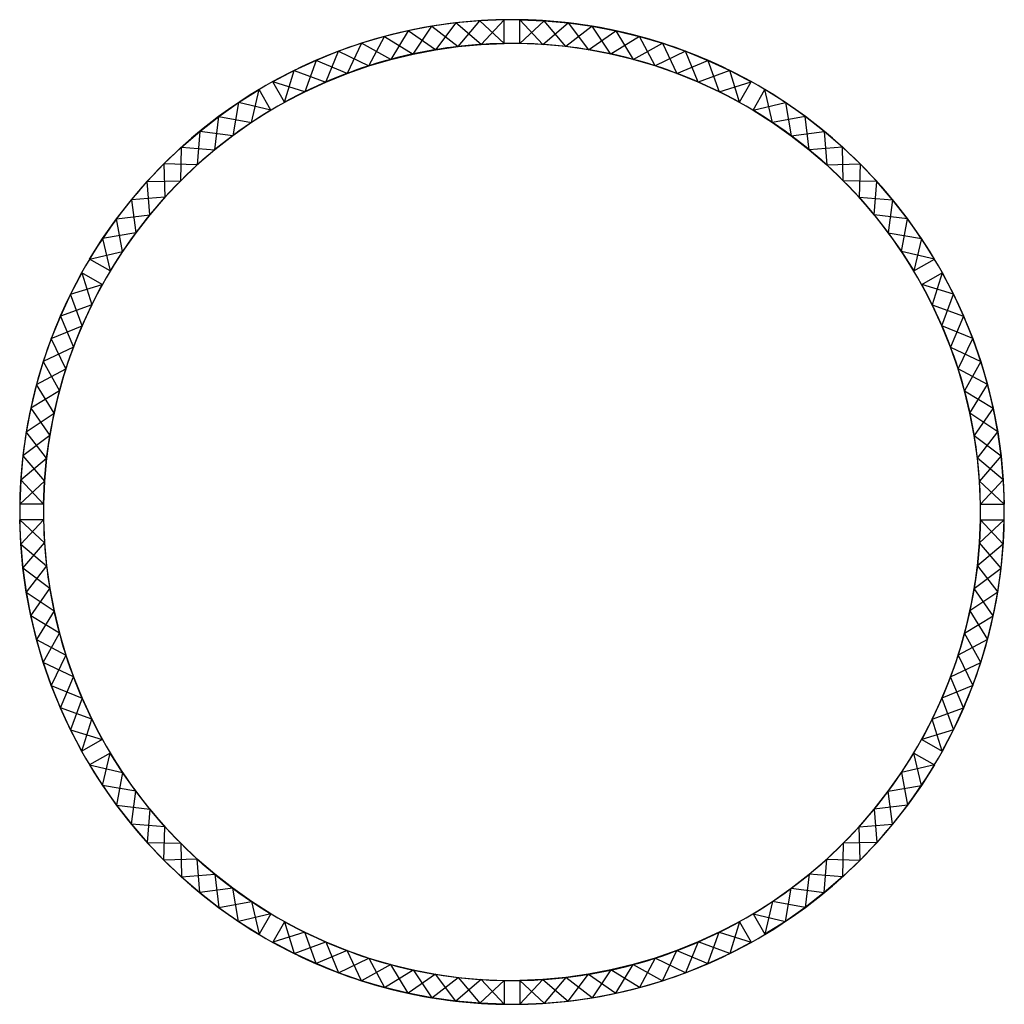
# Model space of a CAD drawing. Header units: millimetres. Extents: x 839 to 10789, y -2145 to 7805.
import ezdxf

# ---------------------------------------------------------------- set-up
doc = ezdxf.new("R2010")
doc.units = ezdxf.units.MM
doc.header["$LTSCALE"] = 15

msp = doc.modelspace()

# ---------------------------------------------------------------- linework, layer by layer
at = {"color": 4}
for p, q in [((5734.3, 7564.3), (5734.3, 7804.3)), ((5734.3, 7564.3, 240), (5734.3, 7804.3, 240)), ((5894.3, 7564.3), (5894.3, 7804.3)), ((5894.3, 7564.3, 240), (5894.3, 7804.3, 240)), ((3516.4, 6970), (3396.4, 7177.9)), ((3516.4, 6970, 240), (3396.4, 7177.9, 240)), ((8112.2, 6970), (8232.2, 7177.9)), ((8112.2, 6970, 240), (8232.2, 7177.9, 240)), ((3377.9, 6890), (3257.8, 7097.9)), ((3377.9, 6890, 240), (3257.8, 7097.9, 240)), ((8250.7, 6890), (8370.8, 7097.9)), ((8250.7, 6890, 240), (8370.8, 7097.9, 240)), ((1754.3, 5266.4), (1546.4, 5386.4)), ((1754.3, 5266.4, 240), (1546.4, 5386.4, 240)), ((9874.3, 5266.4), (10082.2, 5386.4)), ((9874.3, 5266.4, 240), (10082.2, 5386.4, 240)), ((1674.3, 5127.9), (1466.4, 5247.9)), ((1674.3, 5127.9, 240), (1466.4, 5247.9, 240)), ((9954.3, 5127.9), (10162.2, 5247.9)), ((9954.3, 5127.9, 240), (10162.2, 5247.9, 240)), ((1080, 2910), (839.9, 2910)), ((1080, 2910, 240), (839.9, 2910, 240)), ((10548.6, 2910), (10788.7, 2910)), ((10548.6, 2910, 240), (10788.7, 2910, 240)), ((1080, 2750), (839.9, 2750)), ((1080, 2750, 240), (839.9, 2750, 240)), ((10548.6, 2750), (10788.7, 2750)), ((10548.6, 2750, 240), (10788.7, 2750, 240)), ((1674.3, 532.1), (1466.4, 412.1)), ((1674.3, 532.1, 240), (1466.4, 412.1, 240)), ((9954.3, 532.1), (10162.2, 412.1)), ((9954.3, 532.1, 240), (10162.2, 412.1, 240)), ((1754.3, 393.5), (1546.4, 273.5)), ((1754.3, 393.5, 240), (1546.4, 273.5, 240)), ((9874.3, 393.5), (10082.2, 273.5)), ((9874.3, 393.5, 240), (10082.2, 273.5, 240)), ((3377.9, -1230.1), (3257.8, -1437.9)), ((3377.9, -1230.1, 240), (3257.8, -1437.9, 240)), ((8250.7, -1230.1), (8370.8, -1437.9)), ((8250.7, -1230.1, 240), (8370.8, -1437.9, 240)), ((3516.4, -1310.1), (3396.4, -1517.9)), ((3516.4, -1310.1, 240), (3396.4, -1517.9, 240)), ((8112.2, -1310.1), (8232.2, -1517.9)), ((8112.2, -1310.1, 240), (8232.2, -1517.9, 240)), ((5734.3, -1904.3), (5734.3, -2144.4)), ((5734.3, -1904.3, 240), (5734.3, -2144.4, 240)), ((5894.3, -1904.3), (5894.3, -2144.4)), ((5894.3, -1904.3, 240), (5894.3, -2144.4, 240))]:
    msp.add_line(p, q, dxfattribs=at)
for points in [[(5734.3, 7804.3, 240), (5490, 7794.4, 0), (5246.6, 7772.5, 240), (5004.4, 7738.6, 0), (4764.3, 7692.9, 240), (4526.7, 7635.5, 0), (4292.2, 7566.4, 240), (4061.3, 7485.9, 0), (3834.7, 7394.2, 240), (3612.9, 7291.4, 0), (3396.4, 7177.9, 240)], [(5734.3, 7804.3, 0), (5502.6, 7554.7, 0), (5246.6, 7772.5, 0), (5042, 7501.6, 0), (4764.3, 7692.9, 0), (4588.8, 7403.6, 0), (4292.2, 7566.4, 0), (4147.3, 7261.8, 0), (3834.7, 7394.2, 0), (3721.9, 7077.6, 0), (3396.4, 7177.9, 0)], [(3516.4, 6970, 240), (3612.9, 7291.4, 240), (3932.3, 7174.9, 240), (4061.3, 7485.9, 240), (4366.3, 7338.1, 240), (4526.7, 7635.5, 240), (4814.2, 7458.2, 240), (5004.4, 7738.6, 240), (5271.6, 7533.8, 240), (5490, 7794.4, 240), (5734.3, 7564.3, 240)], [(5894.3, 7804.3, 240), (6138.6, 7794.4, 0), (6382, 7772.5, 240), (6624.1, 7738.6, 0), (6864.3, 7692.9, 240), (7101.9, 7635.5, 0), (7336.4, 7566.4, 240), (7567.3, 7485.9, 0), (7793.9, 7394.2, 240), (8015.7, 7291.4, 0), (8232.2, 7177.9, 240)], [(5894.3, 7804.3, 0), (6126, 7554.7, 0), (6382, 7772.5, 0), (6586.6, 7501.6, 0), (6864.3, 7692.9, 0), (7039.8, 7403.6, 0), (7336.4, 7566.4, 0), (7481.3, 7261.8, 0), (7793.9, 7394.2, 0), (7906.7, 7077.6, 0), (8232.2, 7177.9, 0)], [(8112.2, 6970, 240), (8015.7, 7291.4, 240), (7696.2, 7174.9, 240), (7567.3, 7485.9, 240), (7262.3, 7338.1, 240), (7101.9, 7635.5, 240), (6814.4, 7458.2, 240), (6624.1, 7738.6, 240), (6357, 7533.8, 240), (6138.6, 7794.4, 240), (5894.3, 7564.3, 240)], [(3516.4, 6970, 0), (3721.9, 7077.6, 240), (3932.3, 7174.9, 0), (4147.3, 7261.8, 240), (4366.3, 7338.1, 0), (4588.8, 7403.6, 240), (4814.2, 7458.2, 0), (5042, 7501.6, 240), (5271.6, 7533.8, 0), (5502.6, 7554.7, 240), (5734.3, 7564.3, 0)], [(8112.2, 6970, 0), (7906.7, 7077.6, 240), (7696.2, 7174.9, 0), (7481.3, 7261.8, 240), (7262.3, 7338.1, 0), (7039.8, 7403.6, 240), (6814.4, 7458.2, 0), (6586.6, 7501.6, 240), (6357, 7533.8, 0), (6126, 7554.7, 240), (5894.3, 7564.3, 0)], [(1546.4, 5386.4, 240), (1677.1, 5593, 0), (1817.8, 5792.9, 240), (1968.2, 5985.6, 0), (2127.9, 6170.8, 240), (2296.4, 6347.8, 0), (2473.5, 6516.4, 240), (2658.6, 6676.1, 0), (2851.4, 6826.4, 240), (3051.3, 6967.2, 0), (3257.8, 7097.9, 240)], [(1546.4, 5386.4, 0), (1878.4, 5462.3, 0), (1817.8, 5792.9, 0), (2154.7, 5834.6, 0), (2127.9, 6170.8, 0), (2466.1, 6178.1, 0), (2473.5, 6516.4, 0), (2809.7, 6489.5, 0), (2851.4, 6826.4, 0), (3182, 6765.9, 0), (3257.8, 7097.9, 0)], [(10082.2, 5386.4, 240), (9951.5, 5593, 0), (9810.8, 5792.9, 240), (9660.4, 5985.6, 0), (9500.7, 6170.8, 240), (9332.2, 6347.8, 0), (9155.1, 6516.4, 240), (8970, 6676.1, 0), (8777.2, 6826.4, 240), (8577.3, 6967.2, 0), (8370.8, 7097.9, 240)], [(10082.2, 5386.4, 0), (9750.2, 5462.3, 0), (9810.8, 5792.9, 0), (9473.9, 5834.6, 0), (9500.7, 6170.8, 0), (9162.4, 6178.1, 0), (9155.1, 6516.4, 0), (8818.9, 6489.5, 0), (8777.2, 6826.4, 0), (8446.6, 6765.9, 0), (8370.8, 7097.9, 0)], [(3377.9, 6890, 240), (3051.3, 6967.2, 240), (2992.4, 6632.3, 240), (2658.6, 6676.1, 240), (2634.1, 6338, 240), (2296.4, 6347.8, 240), (2306.2, 6010.2, 240), (1968.2, 5985.6, 240), (2012, 5651.8, 240), (1677.1, 5593, 240), (1754.3, 5266.4, 240)], [(8250.7, 6890, 240), (8577.3, 6967.2, 240), (8636.1, 6632.3, 240), (8970, 6676.1, 240), (8994.5, 6338, 240), (9332.2, 6347.8, 240), (9322.4, 6010.2, 240), (9660.4, 5985.6, 240), (9616.6, 5651.8, 240), (9951.5, 5593, 240), (9874.3, 5266.4, 240)], [(3377.9, 6890, 0), (3182, 6765.9, 240), (2992.4, 6632.3, 0), (2809.7, 6489.5, 240), (2634.1, 6338, 0), (2466.1, 6178.1, 240), (2306.2, 6010.2, 0), (2154.7, 5834.6, 240), (2012, 5651.8, 0), (1878.4, 5462.3, 240), (1754.3, 5266.4, 0)], [(8250.7, 6890, 0), (8446.6, 6765.9, 240), (8636.1, 6632.3, 0), (8818.9, 6489.5, 240), (8994.5, 6338, 0), (9162.4, 6178.1, 240), (9322.4, 6010.2, 0), (9473.9, 5834.6, 240), (9616.6, 5651.8, 0), (9750.2, 5462.3, 240), (9874.3, 5266.4, 0)], [(1466.4, 5247.9, 240), (1352.8, 5031.4, 0), (1250.1, 4809.5, 240), (1158.4, 4582.9, 0), (1077.9, 4352.1, 240), (1008.8, 4117.6, 0), (951.4, 3880, 240), (905.7, 3639.8, 0), (871.8, 3397.7, 240), (849.9, 3154.2, 0), (839.9, 2910, 240)], [(1466.4, 5247.9, 0), (1566.7, 4922.4, 0), (1250.1, 4809.5, 0), (1382.4, 4496.9, 0), (1077.9, 4352.1, 0), (1240.6, 4055.5, 0), (951.4, 3880, 0), (1142.7, 3602.3, 0), (871.8, 3397.7, 0), (1089.6, 3141.7, 0), (839.9, 2910, 0)], [(10162.2, 5247.9, 0), (10061.9, 4922.4, 0), (10378.5, 4809.5, 0), (10246.2, 4496.9, 0), (10550.7, 4352.1, 0), (10388, 4055.5, 0), (10677.2, 3880, 0), (10485.9, 3602.3, 0), (10756.8, 3397.7, 0), (10539, 3141.7, 0), (10788.7, 2910, 0)], [(10162.2, 5247.9, 240), (10275.7, 5031.4, 0), (10378.5, 4809.5, 240), (10470.2, 4582.9, 0), (10550.7, 4352.1, 240), (10619.8, 4117.6, 0), (10677.2, 3880, 240), (10722.9, 3639.8, 0), (10756.8, 3397.7, 240), (10778.7, 3154.2, 0), (10788.7, 2910, 240)], [(1080, 2910, 240), (849.9, 3154.2, 240), (1110.5, 3372.6, 240), (905.7, 3639.8, 240), (1186.1, 3830.1, 240), (1008.8, 4117.6, 240), (1306.1, 4277.9, 240), (1158.4, 4582.9, 240), (1469.4, 4711.9, 240), (1352.8, 5031.4, 240), (1674.3, 5127.9, 240)], [(1080, 2910, 0), (1089.6, 3141.7, 240), (1110.5, 3372.6, 0), (1142.7, 3602.3, 240), (1186.1, 3830.1, 0), (1240.6, 4055.5, 240), (1306.1, 4277.9, 0), (1382.4, 4496.9, 240), (1469.4, 4711.9, 0), (1566.7, 4922.4, 240), (1674.3, 5127.9, 0)], [(10548.6, 2910, 0), (10539, 3141.7, 240), (10518.1, 3372.6, 0), (10485.9, 3602.3, 240), (10442.5, 3830.1, 0), (10388, 4055.5, 240), (10322.5, 4277.9, 0), (10246.2, 4496.9, 240), (10159.2, 4711.9, 0), (10061.9, 4922.4, 240), (9954.3, 5127.9, 0)], [(10548.6, 2910, 240), (10778.7, 3154.2, 240), (10518.1, 3372.6, 240), (10722.9, 3639.8, 240), (10442.5, 3830.1, 240), (10619.8, 4117.6, 240), (10322.5, 4277.9, 240), (10470.2, 4582.9, 240), (10159.2, 4711.9, 240), (10275.7, 5031.4, 240), (9954.3, 5127.9, 240)], [(1466.4, 412.1, 240), (1352.8, 628.6, 0), (1250.1, 850.4, 240), (1158.4, 1077, 0), (1077.9, 1307.8, 240), (1008.8, 1542.3, 0), (951.4, 1780, 240), (905.7, 2020.1, 0), (871.8, 2262.2, 240), (849.9, 2505.7, 0), (839.9, 2750, 240)], [(1466.4, 412.1, 0), (1566.7, 737.6, 0), (1250.1, 850.4, 0), (1382.4, 1163, 0), (1077.9, 1307.8, 0), (1240.6, 1604.5, 0), (951.4, 1780, 0), (1142.7, 2057.7, 0), (871.8, 2262.2, 0), (1089.6, 2518.3, 0), (839.9, 2750, 0)], [(1080, 2750, 240), (849.9, 2505.7, 240), (1110.5, 2287.3, 240), (905.7, 2020.1, 240), (1186.1, 1829.9, 240), (1008.8, 1542.3, 240), (1306.1, 1382, 240), (1158.4, 1077, 240), (1469.4, 948, 240), (1352.8, 628.6, 240), (1674.3, 532.1, 240)], [(1080, 2750, 0), (1089.6, 2518.3, 240), (1110.5, 2287.3, 0), (1142.7, 2057.7, 240), (1186.1, 1829.9, 0), (1240.6, 1604.5, 240), (1306.1, 1382, 0), (1382.4, 1163, 240), (1469.4, 948, 0), (1566.7, 737.6, 240), (1674.3, 532.1, 0)], [(10548.6, 2750, 0), (10539, 2518.3, 240), (10518.1, 2287.3, 0), (10485.9, 2057.7, 240), (10442.5, 1829.9, 0), (10388, 1604.5, 240), (10322.5, 1382, 0), (10246.2, 1163, 240), (10159.2, 948, 0), (10061.9, 737.6, 240), (9954.3, 532.1, 0)], [(10548.6, 2750, 240), (10778.7, 2505.7, 240), (10518.1, 2287.3, 240), (10722.9, 2020.1, 240), (10442.5, 1829.9, 240), (10619.8, 1542.3, 240), (10322.5, 1382, 240), (10470.2, 1077, 240), (10159.2, 948, 240), (10275.7, 628.6, 240), (9954.3, 532.1, 240)], [(10162.2, 412.1, 0), (10061.9, 737.6, 0), (10378.5, 850.4, 0), (10246.2, 1163, 0), (10550.7, 1307.8, 0), (10388, 1604.5, 0), (10677.2, 1780, 0), (10485.9, 2057.7, 0), (10756.8, 2262.2, 0), (10539, 2518.3, 0), (10788.7, 2750, 0)], [(10162.2, 412.1, 240), (10275.7, 628.6, 0), (10378.5, 850.4, 240), (10470.2, 1077, 0), (10550.7, 1307.8, 240), (10619.8, 1542.3, 0), (10677.2, 1780, 240), (10722.9, 2020.1, 0), (10756.8, 2262.2, 240), (10778.7, 2505.7, 0), (10788.7, 2750, 240)], [(3377.9, -1230.1, 240), (3051.3, -1307.2, 240), (2992.4, -972.3, 240), (2658.6, -1016.1, 240), (2634.1, -678.1, 240), (2296.4, -687.9, 240), (2306.2, -350.2, 240), (1968.2, -325.7, 240), (2012, 8.1, 240), (1677.1, 66.9, 240), (1754.3, 393.5, 240)], [(3377.9, -1230.1, 0), (3182, -1105.9, 240), (2992.4, -972.3, 0), (2809.7, -829.6, 240), (2634.1, -678.1, 0), (2466.1, -518.2, 240), (2306.2, -350.2, 0), (2154.7, -174.7, 240), (2012, 8.1, 0), (1878.4, 197.7, 240), (1754.3, 393.5, 0)], [(8250.7, -1230.1, 0), (8446.6, -1105.9, 240), (8636.1, -972.3, 0), (8818.9, -829.6, 240), (8994.5, -678.1, 0), (9162.4, -518.2, 240), (9322.4, -350.2, 0), (9473.9, -174.7, 240), (9616.6, 8.1, 0), (9750.2, 197.7, 240), (9874.3, 393.5, 0)], [(8250.7, -1230.1, 240), (8577.3, -1307.2, 240), (8636.1, -972.3, 240), (8970, -1016.1, 240), (8994.5, -678.1, 240), (9332.2, -687.9, 240), (9322.4, -350.2, 240), (9660.4, -325.7, 240), (9616.6, 8.1, 240), (9951.5, 66.9, 240), (9874.3, 393.5, 240)], [(1546.4, 273.5, 240), (1677.1, 66.9, 0), (1817.8, -133, 240), (1968.2, -325.7, 0), (2127.9, -510.8, 240), (2296.4, -687.9, 0), (2473.5, -856.4, 240), (2658.6, -1016.1, 0), (2851.4, -1166.5, 240), (3051.3, -1307.2, 0), (3257.8, -1437.9, 240)], [(1546.4, 273.5, 0), (1878.4, 197.7, 0), (1817.8, -133, 0), (2154.7, -174.7, 0), (2127.9, -510.8, 0), (2466.1, -518.2, 0), (2473.5, -856.4, 0), (2809.7, -829.6, 0), (2851.4, -1166.5, 0), (3182, -1105.9, 0), (3257.8, -1437.9, 0)], [(10082.2, 273.5, 240), (9951.5, 66.9, 0), (9810.8, -133, 240), (9660.4, -325.7, 0), (9500.7, -510.8, 240), (9332.2, -687.9, 0), (9155.1, -856.4, 240), (8970, -1016.1, 0), (8777.2, -1166.5, 240), (8577.3, -1307.2, 0), (8370.8, -1437.9, 240)], [(10082.2, 273.5, 0), (9750.2, 197.7, 0), (9810.8, -133, 0), (9473.9, -174.7, 0), (9500.7, -510.8, 0), (9162.4, -518.2, 0), (9155.1, -856.4, 0), (8818.9, -829.6, 0), (8777.2, -1166.5, 0), (8446.6, -1105.9, 0), (8370.8, -1437.9, 0)], [(3516.4, -1310.1, 0), (3721.9, -1417.6, 240), (3932.3, -1515, 0), (4147.3, -1601.9, 240), (4366.3, -1678.2, 0), (4588.8, -1743.7, 240), (4814.2, -1798.2, 0), (5042, -1841.6, 240), (5271.6, -1873.8, 0), (5502.6, -1894.8, 240), (5734.3, -1904.3, 0)], [(3516.4, -1310.1, 240), (3612.9, -1631.5, 240), (3932.3, -1515, 240), (4061.3, -1826, 240), (4366.3, -1678.2, 240), (4526.7, -1975.5, 240), (4814.2, -1798.2, 240), (5004.4, -2078.7, 240), (5271.6, -1873.8, 240), (5490, -2134.4, 240), (5734.3, -1904.3, 240)], [(8112.2, -1310.1, 0), (7906.7, -1417.6, 240), (7696.2, -1515, 0), (7481.3, -1601.9, 240), (7262.3, -1678.2, 0), (7039.8, -1743.7, 240), (6814.4, -1798.2, 0), (6586.6, -1841.6, 240), (6357, -1873.8, 0), (6126, -1894.8, 240), (5894.3, -1904.3, 0)], [(8112.2, -1310.1, 240), (8015.7, -1631.5, 240), (7696.2, -1515, 240), (7567.3, -1826, 240), (7262.3, -1678.2, 240), (7101.9, -1975.5, 240), (6814.4, -1798.2, 240), (6624.1, -2078.7, 240), (6357, -1873.8, 240), (6138.6, -2134.4, 240), (5894.3, -1904.3, 240)], [(5734.3, -2144.4, 0), (5502.6, -1894.8, 0), (5246.6, -2112.5, 0), (5042, -1841.6, 0), (4764.3, -2033, 0), (4588.8, -1743.7, 0), (4292.2, -1906.5, 0), (4147.3, -1601.9, 0), (3834.7, -1734.2, 0), (3721.9, -1417.6, 0), (3396.4, -1517.9, 0)], [(5894.3, -2144.4, 0), (6126, -1894.8, 0), (6382, -2112.5, 0), (6586.6, -1841.6, 0), (6864.3, -2033, 0), (7039.8, -1743.7, 0), (7336.4, -1906.5, 0), (7481.3, -1601.9, 0), (7793.9, -1734.2, 0), (7906.7, -1417.6, 0), (8232.2, -1517.9, 0)], [(5734.3, -2144.4, 240), (5490, -2134.4, 0), (5246.6, -2112.5, 240), (5004.4, -2078.7, 0), (4764.3, -2033, 240), (4526.7, -1975.5, 0), (4292.2, -1906.5, 240), (4061.3, -1826, 0), (3834.7, -1734.2, 240), (3612.9, -1631.5, 0), (3396.4, -1517.9, 240)], [(5894.3, -2144.4, 240), (6138.6, -2134.4, 0), (6382, -2112.5, 240), (6624.1, -2078.7, 0), (6864.3, -2033, 240), (7101.9, -1975.5, 0), (7336.4, -1906.5, 240), (7567.3, -1826, 0), (7793.9, -1734.2, 240), (8015.7, -1631.5, 0), (8232.2, -1517.9, 240)]]:
    msp.add_polyline3d(points, dxfattribs=at)
for centre, radius, start, end in [((5814.3, 2830), 4975, 90, 120), ((5814.3, 2830, 240), 4975, 90, 120), ((5814.3, 2830), 4975, 90.92138, 119.07862), ((5814.3, 2830, 240), 4975, 90.92138, 119.07862), ((5814.3, 2830), 4975, 60, 90), ((5814.3, 2830, 240), 4975, 60, 90), ((5814.3, 2830), 4975, 60.92138, 89.07862), ((5814.3, 2830, 240), 4975, 60.92138, 89.07862), ((5814.3, 2830), 4735, 90, 120), ((5814.3, 2830, 240), 4735, 90, 120), ((5814.3, 2830), 4735, 90.96808, 119.03192), ((5814.3, 2830, 240), 4735, 90.96808, 119.03192), ((5814.3, 2830), 4735, 60, 90), ((5814.3, 2830, 240), 4735, 60, 90), ((5814.3, 2830), 4735, 60.96808, 89.03192), ((5814.3, 2830, 240), 4735, 60.96808, 89.03192), ((5814.3, 2830), 4975, 120, 150), ((5814.3, 2830, 240), 4975, 120, 150), ((5814.3, 2830), 4975, 120.92138, 149.07862), ((5814.3, 2830, 240), 4975, 120.92138, 149.07862), ((5814.3, 2830), 4975, 30, 60), ((5814.3, 2830, 240), 4975, 30, 60), ((5814.3, 2830), 4975, 30.92138, 59.07862), ((5814.3, 2830, 240), 4975, 30.92138, 59.07862), ((5814.3, 2830), 4735, 120, 150), ((5814.3, 2830, 240), 4735, 120, 150), ((5814.3, 2830), 4735, 120.96808, 149.03192), ((5814.3, 2830, 240), 4735, 120.96808, 149.03192), ((5814.3, 2830), 4735, 30, 60), ((5814.3, 2830, 240), 4735, 30, 60), ((5814.3, 2830), 4735, 30.96808, 59.03192), ((5814.3, 2830, 240), 4735, 30.96808, 59.03192), ((5814.3, 2830), 4975, 150, 180), ((5814.3, 2830, 240), 4975, 150, 180), ((5814.3, 2830), 4975, 0, 30), ((5814.3, 2830, 240), 4975, 0, 30), ((5814.3, 2830), 4975, 150.92138, 179.07862), ((5814.3, 2830, 240), 4975, 150.92138, 179.07862), ((5814.3, 2830), 4735, 150, 180), ((5814.3, 2830, 240), 4735, 150, 180), ((5814.3, 2830), 4735, 360, 30), ((5814.3, 2830, 240), 4735, 360, 30), ((5814.3, 2830), 4975, 0.92138, 29.07862), ((5814.3, 2830, 240), 4975, 0.92138, 29.07862), ((5814.3, 2830), 4735, 150.96808, 179.03192), ((5814.3, 2830, 240), 4735, 150.96808, 179.03192), ((5814.3, 2830), 4735, 0.96808, 29.03192), ((5814.3, 2830, 240), 4735, 0.96808, 29.03192), ((5814.3, 2830), 4975, 180, 210), ((5814.3, 2830, 240), 4975, 180, 210), ((5814.3, 2830), 4735, 180, 210), ((5814.3, 2830, 240), 4735, 180, 210), ((5814.3, 2830), 4735, 330, 0), ((5814.3, 2830, 240), 4735, 330, 0), ((5814.3, 2830), 4975, 330, 0), ((5814.3, 2830, 240), 4975, 330, 0), ((5814.3, 2830), 4975, 180.92138, 209.07862), ((5814.3, 2830, 240), 4975, 180.92138, 209.07862), ((5814.3, 2830), 4735, 180.96808, 209.03192), ((5814.3, 2830, 240), 4735, 180.96808, 209.03192), ((5814.3, 2830), 4735, 330.96808, 359.03192), ((5814.3, 2830, 240), 4735, 330.96808, 359.03192), ((5814.3, 2830), 4975, 330.92138, 359.07862), ((5814.3, 2830, 240), 4975, 330.92138, 359.07862), ((5814.3, 2830), 4735, 210, 240), ((5814.3, 2830, 240), 4735, 210, 240), ((5814.3, 2830), 4735, 300, 330), ((5814.3, 2830, 240), 4735, 300, 330), ((5814.3, 2830), 4975, 210, 240), ((5814.3, 2830, 240), 4975, 210, 240), ((5814.3, 2830), 4735, 210.96808, 239.03192), ((5814.3, 2830, 240), 4735, 210.96808, 239.03192), ((5814.3, 2830), 4735, 300.96808, 329.03192), ((5814.3, 2830, 240), 4735, 300.96808, 329.03192), ((5814.3, 2830), 4975, 300, 330), ((5814.3, 2830, 240), 4975, 300, 330), ((5814.3, 2830), 4975, 210.92138, 239.07862), ((5814.3, 2830, 240), 4975, 210.92138, 239.07862), ((5814.3, 2830), 4975, 300.92138, 329.07862), ((5814.3, 2830, 240), 4975, 300.92138, 329.07862), ((5814.3, 2830), 4735, 240, 270), ((5814.3, 2830, 240), 4735, 240, 270), ((5814.3, 2830), 4735, 270, 300), ((5814.3, 2830, 240), 4735, 270, 300), ((5814.3, 2830), 4735, 240.96808, 269.03192), ((5814.3, 2830, 240), 4735, 240.96808, 269.03192), ((5814.3, 2830), 4735, 270.96808, 299.03192), ((5814.3, 2830, 240), 4735, 270.96808, 299.03192), ((5814.3, 2830), 4975, 240, 270), ((5814.3, 2830, 240), 4975, 240, 270), ((5814.3, 2830), 4975, 270, 300), ((5814.3, 2830, 240), 4975, 270, 300), ((5814.3, 2830), 4975, 240.92138, 269.07862), ((5814.3, 2830, 240), 4975, 240.92138, 269.07862), ((5814.3, 2830), 4975, 270.92138, 299.07862), ((5814.3, 2830, 240), 4975, 270.92138, 299.07862)]:
    msp.add_arc(centre, radius, start, end, dxfattribs=at)

doc.saveas('drawing.dxf')
